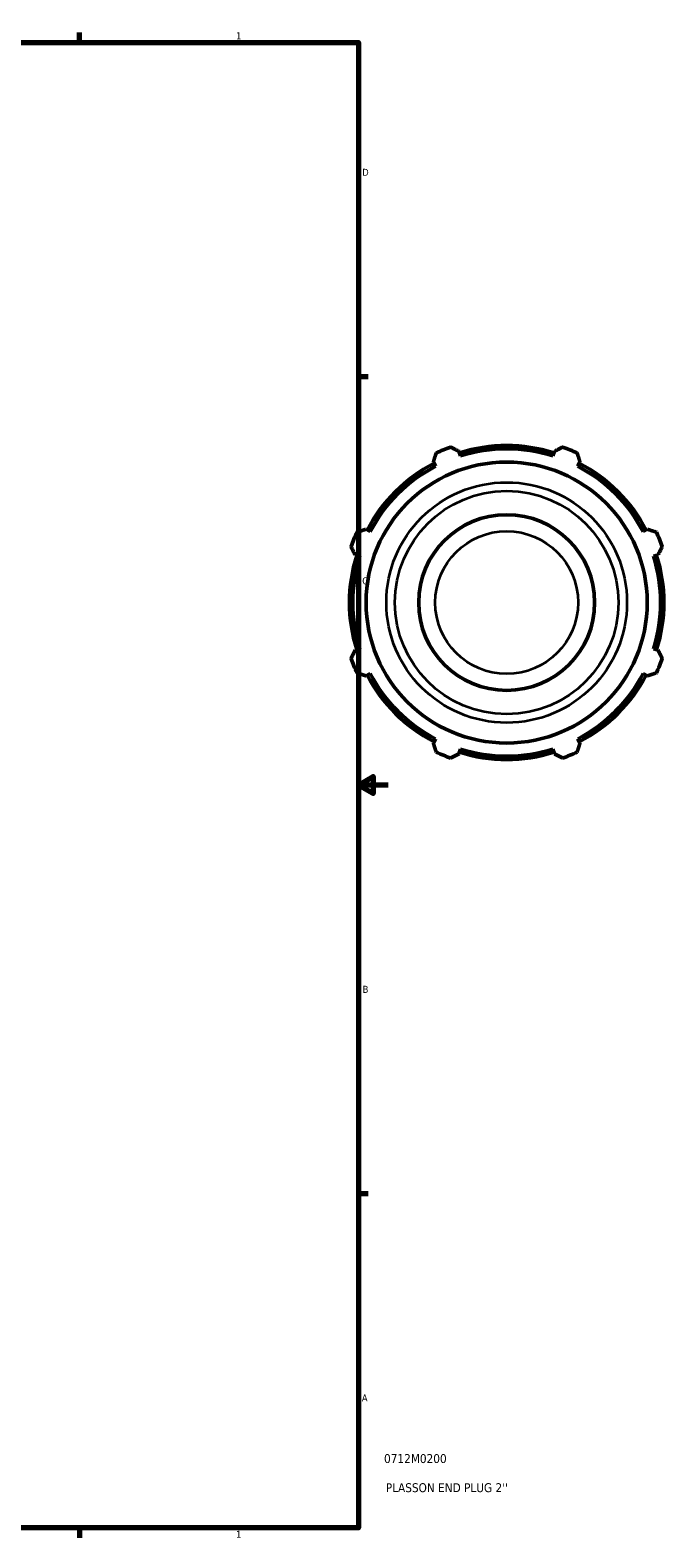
# Model space of a CAD drawing. Header units: inches. Extents: x 0.1 to 44.1, y -9.8 to 32.9.
# Tile 7 of 8: x 29.1 to 37.6, y 0.9 to 21.2. Entities that reach past the tile are written whole.
import ezdxf

# ---------------------------------------------------------------- set-up
doc = ezdxf.new("R2010")
doc.units = ezdxf.units.IN
doc.header["$MEASUREMENT"] = 0
for name, color, linetype, lineweight in [('Border (ANSI)', 7, 'Continuous', 70), ('Title (ANSI)', 7, 'Continuous', 50), ('Visible (ANSI)', 7, 'Continuous', 50), ('Visible Narrow (ANSI)', 7, 'Continuous', 35)]:
    doc.layers.add(name, color=color, linetype=linetype, lineweight=lineweight)
doc.styles.add('Note Text (ANSI)', font='tahoma.ttf')
doc.styles.add('Text Style29', font='tahoma.ttf')

# ---------------------------------------------------------------- blocks, each defined once
blk = doc.blocks.new('Borders Default Border')
at = {"layer": 'Border (ANSI)'}
for p, q in [((29.75, 21), (29.75, 21.134)), ((33.5, 16.5), (33.634, 16.5)), ((33.5, 5.5), (33.634, 5.5)), ((29.75, 1), (29.75, 0.866))]:
    blk.add_line(p, q, dxfattribs=at)
at = {"layer": 'Border (ANSI)', "flags": 128}
for points in [[(0.5, 1), (0.5, 21), (33.5, 21), (33.5, 1), (0.5, 1)], [(33.9, 11), (33.5, 11), (33.7, 11.115), (33.7, 10.885), (33.5, 11)]]:
    blk.add_lwpolyline(points, dxfattribs=at)
at = {"layer": 'Border (ANSI)', "color": 5, "true_color": 0x0000ff, "char_height": 0.0945, "attachment_point": 7, "style": 'Note Text (ANSI)'}
for s, insert in [('1', (31.854, 21.04)), ('D', (33.553, 19.203)), ('C', (33.552, 13.701)), ('B', (33.558, 8.203)), ('A', (33.547, 2.703)), ('1', (31.854, 0.866))]:
    blk.add_mtext(s, dxfattribs=dict(at, insert=insert))
blk = doc.blocks.new('Title Blocks ANSI - Large')
at = {"layer": 'Title (ANSI)', "color": 5, "true_color": 0x0000ff, "style": 'Text Style29'}
for tag, p in [('PART_NUMBER_001', (0.345, 0.873)), ('DESCRIPTION_001', (0.369, 0.481))]:
    blk.add_attdef(tag, p, '', height=0.12, dxfattribs=at)

msp = doc.modelspace()

# ---------------------------------------------------------------- linework, layer by layer
at = {"layer": 'Visible (ANSI)'}
for p, q in [((34.8725, 15.4312), (34.8524, 15.4949)), ((36.137, 15.4949), (36.117, 15.4312)), ((34.5084, 15.3524), (34.5392, 15.2932)), ((36.4502, 15.2932), (36.481, 15.3524)), ((33.6593, 14.4132), (33.6001, 14.444)), ((37.3894, 14.444), (37.3302, 14.4132)), ((33.4576, 14.1), (33.5212, 14.08)), ((37.4682, 14.08), (37.5319, 14.1)), ((33.5212, 12.8355), (33.4576, 12.8154)), ((37.5319, 12.8154), (37.4682, 12.8355)), ((33.6001, 12.4714), (33.6593, 12.5023)), ((37.3302, 12.5023), (37.3894, 12.4714)), ((34.5392, 11.6223), (34.5084, 11.5631)), ((36.481, 11.5631), (36.4502, 11.6223)), ((34.8524, 11.4206), (34.8725, 11.4842)), ((36.117, 11.4842), (36.137, 11.4206))]:
    msp.add_line(p, q, dxfattribs=at)
for radius in [1.8912, 1.1831]:
    msp.add_circle((35.4947, 13.4577), radius, dxfattribs=at)
for radius, start, end in [(2.225, 109.79198, 115.20802), (2.1138, 72.5, 107.5), (2.0692, 72.5, 107.5), (2.225, 64.79198, 70.20802), (2.1137, 117.5, 152.5), (2.0693, 117.5, 152.5), (2.0693, 27.5, 62.5), (2.1137, 27.5, 62.5), (2.225, 154.79198, 160.20802), (2.225, 19.79198, 25.20802), (2.1138, 162.5, 197.5), (2.0692, 162.5, 197.5), (2.0692, 342.5, 17.5), (2.1137, 342.5, 17.5), (2.225, 199.79198, 205.20802), (2.225, 334.79198, 340.20802), (2.1137, 207.5, 242.5), (2.0693, 207.5, 242.5), (2.0693, 297.5, 332.5), (2.1137, 297.5, 332.5), (2.225, 244.79198, 250.20802), (2.1137, 252.5, 287.5), (2.0692, 252.5, 287.5), (2.225, 289.79198, 295.20802)]:
    msp.add_arc((35.4947, 13.4577), radius, start, end, dxfattribs=at)
for points, weights in [([(34.5084, 15.3524), (34.5274, 15.4104), (34.5471, 15.4708)], [1.00268600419, 1.00175106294, 1]), ([(34.7413, 15.5513), (34.798, 15.5225), (34.8524, 15.4949)], [1, 1.00175106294, 1.00268600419]), ([(36.137, 15.4949), (36.1914, 15.5225), (36.2481, 15.5513)], [1.00268600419, 1.00175106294, 1]), ([(36.4424, 15.4708), (36.4621, 15.4104), (36.481, 15.3524)], [1, 1.00175106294, 1.00268600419]), ([(33.4816, 14.4054), (33.542, 14.4251), (33.6001, 14.444)], [1, 1.00175106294, 1.00268600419]), ([(37.3894, 14.444), (37.4474, 14.4251), (37.5078, 14.4054)], [1.00268600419, 1.00175106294, 1]), ([(33.4576, 14.1), (33.4299, 14.1544), (33.4012, 14.2111)], [1.00268600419, 1.00175106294, 1]), ([(37.5883, 14.2111), (37.5595, 14.1544), (37.5319, 14.1)], [1, 1.00175106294, 1.00268600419]), ([(33.4012, 12.7043), (33.4299, 12.761), (33.4576, 12.8154)], [1, 1.00175106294, 1.00268600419]), ([(37.5319, 12.8154), (37.5595, 12.761), (37.5883, 12.7043)], [1.00268600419, 1.00175106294, 1]), ([(33.6001, 12.4714), (33.542, 12.4904), (33.4816, 12.5101)], [1.00268600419, 1.00175106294, 1]), ([(37.5078, 12.5101), (37.4474, 12.4904), (37.3894, 12.4714)], [1, 1.00175106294, 1.00268600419]), ([(34.5471, 11.4446), (34.5274, 11.5051), (34.5084, 11.5631)], [1, 1.00175106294, 1.00268600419]), ([(34.8524, 11.4206), (34.798, 11.3929), (34.7413, 11.3642)], [1.00268600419, 1.00175106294, 1]), ([(36.2481, 11.3642), (36.1914, 11.3929), (36.137, 11.4206)], [1, 1.00175106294, 1.00268600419]), ([(36.481, 11.5631), (36.4621, 11.5051), (36.4424, 11.4446)], [1.00268600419, 1.00175106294, 1])]:
    msp.add_rational_spline(points, weights, degree=2, dxfattribs=at)
at = {"layer": 'Visible Narrow (ANSI)'}
for radius in [1.6184, 1.5027, 0.9606]:
    msp.add_circle((35.4947, 13.4577), radius, dxfattribs=at)

# ---------------------------------------------------------------- block references
msp.add_blockref('Borders Default Border', (0, 0))
msp.add_blockref('Title Blocks ANSI - Large', (33.5, 1)).add_auto_attribs({'PART_NUMBER_001': '0712M0200', 'DESCRIPTION_001': "PLASSON END PLUG 2''"})

doc.saveas('drawing.dxf')
